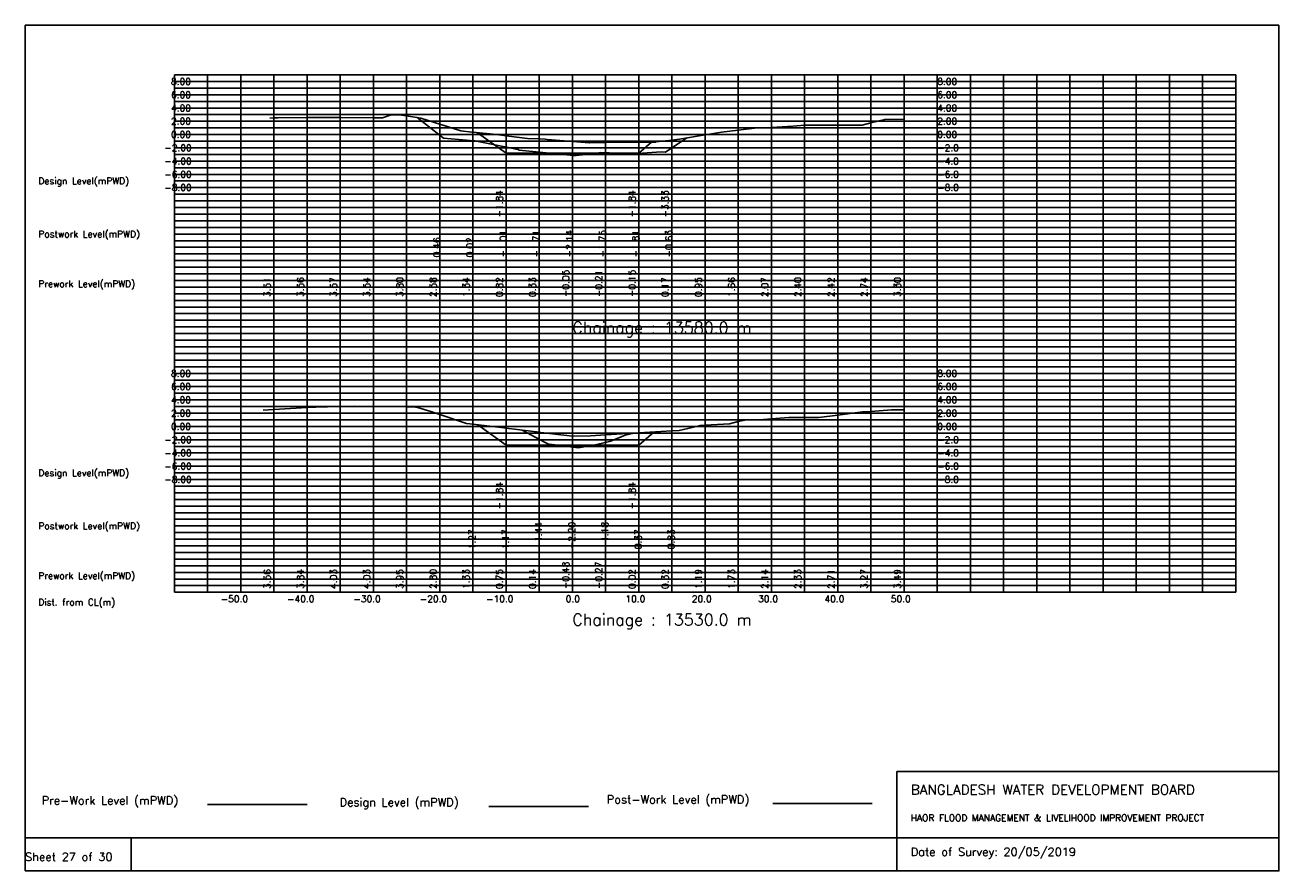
# Model space of a CAD drawing. Extents: x 0 to 189, y 0 to 128.
import ezdxf

# ---------------------------------------------------------------- set-up
doc = ezdxf.new("R2010")
doc.units = 0
doc.header["$MEASUREMENT"] = 0
doc.linetypes.add('1-1', pattern=[0])
for name, color, linetype in [('P1', 7, 'CONTINUOUS'), ('P15', 8, 'CONTINUOUS'), ('P2', 3, 'CONTINUOUS'), ('P3', 1, 'CONTINUOUS'), ('P6', 4, 'CONTINUOUS')]:
    doc.layers.add(name, color=color, linetype=linetype)
doc.styles.add('ROMAN_SIMPLEX', font='ROMANS')

msp = doc.modelspace()

# ---------------------------------------------------------------- linework, layer by layer
at = {"layer": 'P1'}
for p, q in [((0, 127.5), (0, 5)), ((0, 127.5), (189, 127.5)), ((189, 127.5), (189, 5)), ((131.4, 15), (131.4, 0)), ((131.4, 15), (189, 15)), ((16, 5), (16, 0))]:
    msp.add_line(p, q, dxfattribs=at)
at = {"layer": 'P1', "linetype": '1-1'}
msp.add_lwpolyline([(0, 0), (189, 0), (189, 5), (0, 5), (0, 0)], dxfattribs=at)
at = {"layer": 'P15', "linetype": '1-1'}
for points in [[(22.5, 120), (182.5, 120)], [(22.5, 42), (22.5, 120)], [(27.5, 42), (27.5, 120)], [(32.5, 42), (32.5, 120)], [(37.5, 42), (37.5, 120)], [(42.5, 42), (42.5, 120)], [(47.5, 42), (47.5, 120)], [(52.5, 42), (52.5, 120)], [(57.5, 42), (57.5, 120)], [(62.5, 42), (62.5, 120)], [(67.5, 42), (67.5, 120)], [(72.5, 42), (72.5, 120)], [(77.5, 42), (77.5, 120)], [(82.5, 42), (82.5, 120)], [(87.5, 42), (87.5, 120)], [(92.5, 42), (92.5, 120)], [(97.5, 42), (97.5, 120)], [(102.5, 42), (102.5, 120)], [(107.5, 42), (107.5, 120)], [(112.5, 42), (112.5, 120)], [(117.5, 42), (117.5, 120)], [(122.5, 42), (122.5, 120)], [(127.5, 42), (127.5, 120)], [(132.5, 42), (132.5, 120)], [(137.5, 42), (137.5, 120)], [(142.5, 42), (142.5, 120)], [(147.5, 42), (147.5, 120)], [(152.5, 42), (152.5, 120)], [(157.5, 42), (157.5, 120)], [(162.5, 42), (162.5, 120)], [(167.5, 42), (167.5, 120)], [(172.5, 42), (172.5, 120)], [(177.5, 42), (177.5, 120)], [(182.5, 42), (182.5, 120)], [(22.5, 119), (182.5, 119)], [(22.5, 118), (182.5, 118)], [(22.5, 117), (182.5, 117)], [(22.5, 116), (182.5, 116)], [(22.5, 115), (182.5, 115)], [(22.5, 114), (182.5, 114)], [(22.5, 113), (182.5, 113)], [(22.5, 112), (182.5, 112)], [(22.5, 111), (182.5, 111)], [(22.5, 110), (182.5, 110)], [(22.5, 109), (182.5, 109)], [(22.5, 108), (182.5, 108)], [(22.5, 107), (182.5, 107)], [(22.5, 106), (182.5, 106)], [(22.5, 105), (182.5, 105)], [(22.5, 104), (182.5, 104)], [(22.5, 103), (182.5, 103)], [(22.5, 102), (182.5, 102)], [(22.5, 101), (182.5, 101)], [(22.5, 100), (182.5, 100)], [(22.5, 99), (182.5, 99)], [(22.5, 98), (182.5, 98)], [(22.5, 97), (182.5, 97)], [(22.5, 96), (182.5, 96)], [(22.5, 95), (182.5, 95)], [(22.5, 94), (182.5, 94)], [(22.5, 93), (182.5, 93)], [(22.5, 92), (182.5, 92)], [(22.5, 91), (182.5, 91)], [(22.5, 90), (182.5, 90)], [(22.5, 89), (182.5, 89)], [(22.5, 88), (182.5, 88)], [(22.5, 87), (182.5, 87)], [(22.5, 86), (182.5, 86)], [(22.5, 85), (182.5, 85)], [(22.5, 84), (182.5, 84)], [(22.5, 83), (182.5, 83)], [(22.5, 82), (182.5, 82)], [(22.5, 81), (182.5, 81)], [(22.5, 80), (182.5, 80)], [(22.5, 79), (182.5, 79)], [(22.5, 78), (182.5, 78)], [(22.5, 77), (182.5, 77)], [(22.5, 76), (182.5, 76)], [(22.5, 75), (182.5, 75)], [(22.5, 74), (182.5, 74)], [(22.5, 73), (182.5, 73)], [(22.5, 72), (182.5, 72)], [(22.5, 71), (182.5, 71)], [(22.5, 70), (182.5, 70)], [(22.5, 69), (182.5, 69)], [(22.5, 68), (182.5, 68)], [(22.5, 67), (182.5, 67)], [(22.5, 66), (182.5, 66)], [(22.5, 65), (182.5, 65)], [(22.5, 64), (182.5, 64)], [(22.5, 63), (182.5, 63)], [(22.5, 62), (182.5, 62)], [(22.5, 61), (182.5, 61)], [(22.5, 60), (182.5, 60)], [(22.5, 59), (182.5, 59)], [(22.5, 58), (182.5, 58)], [(22.5, 57), (182.5, 57)], [(22.5, 56), (182.5, 56)], [(22.5, 55), (182.5, 55)], [(22.5, 54), (182.5, 54)], [(22.5, 53), (182.5, 53)], [(22.5, 52), (182.5, 52)], [(22.5, 51), (182.5, 51)], [(22.5, 50), (182.5, 50)], [(22.5, 49), (182.5, 49)], [(22.5, 48), (182.5, 48)], [(22.5, 47), (182.5, 47)], [(22.5, 46), (182.5, 46)], [(22.5, 45), (182.5, 45)], [(22.5, 44), (182.5, 44)], [(22.5, 43), (182.5, 43)], [(22.5, 42), (182.5, 42)]]:
    msp.add_lwpolyline(points, dxfattribs=at)
at = {"layer": 'P2'}
msp.add_line((27.5, 10), (42.5, 10), dxfattribs=at)
at = {"layer": 'P2', "linetype": '1-1'}
for points in [[(36.91, 113.48), (37.5, 113.51), (38.09, 113.54), (42.5, 113.56), (45.62, 113.58), (47.5, 113.57), (52.5, 113.54), (53.9, 113.54), (55.2, 113.97), (55.51, 113.98), (56.34, 113.97), (57.5, 113.8), (59.63, 113.48), (59.82, 113.42), (62.5, 112.58), (65.69, 111.57), (67.35, 111.36), (67.5, 111.34), (71.07, 111.01), (72.5, 110.82), (75.74, 110.41), (77.5, 110.33), (78.41, 110.3), (78.68, 110.26), (82.5, 109.95), (85.01, 109.75), (85.08, 109.75), (87.5, 109.79), (91.32, 109.84), (91.54, 109.85), (92.5, 109.85), (95.07, 109.87), (95.12, 109.88), (97.5, 110.17), (98.66, 110.31), (102.5, 110.95), (103.17, 111.07), (104.98, 111.37), (107.5, 111.66), (109.96, 111.94), (112.5, 112.07), (114.92, 112.19), (115.16, 112.22), (117.5, 112.4), (117.94, 112.43), (122.5, 112.42), (126.2, 112.41), (127.5, 112.74), (129.59, 113.28), (132.5, 113.3)], [(35.89, 69.47), (37.5, 69.56), (42.5, 69.84), (45.15, 69.98), (45.59, 69.98), (46.17, 70.01), (47.5, 70.03), (49.61, 70.07), (52.5, 70.03), (57.5, 69.95), (58.85, 69.93), (59.02, 69.91), (61.14, 69.26), (62.5, 68.8), (66.52, 67.44), (66.57, 67.44), (67.5, 67.33), (71.75, 66.84), (72.5, 66.75), (77.5, 66.14), (77.72, 66.11), (82.5, 65.52), (85.24, 65.59), (87.5, 65.73), (92.5, 66.02), (97.5, 66.32), (98.58, 66.39), (100.53, 66.85), (101.75, 67.15), (102.5, 67.19), (106.2, 67.4), (107.5, 67.73), (108.48, 67.97), (110.7, 68.01), (112.5, 68.14), (115.11, 68.33), (117.5, 68.33), (119.66, 68.34), (122.5, 68.71), (126.24, 69.19), (127.5, 69.27), (130.59, 69.48), (132.5, 69.49)]]:
    msp.add_lwpolyline(points, dxfattribs=at)
at = {"layer": 'P3'}
msp.add_line((69.91, 9.73), (84.91, 9.73), dxfattribs=at)
at = {"layer": 'P3', "linetype": '1-1'}
for points in [[(68.22, 111.27), (72.5, 108.17), (77.5, 108.17), (82.5, 108.17), (87.5, 108.17), (92.5, 108.17), (94.44, 109.86)], [(68.24, 67.24), (72.5, 64.16), (77.5, 64.16), (82.5, 64.16), (87.5, 64.16), (92.5, 64.16), (94.78, 66.16)]]:
    msp.add_lwpolyline(points, dxfattribs=at)
at = {"layer": 'P6'}
msp.add_line((112.69, 10.15), (127.69, 10.15), dxfattribs=at)
at = {"layer": 'P6', "linetype": '1-1'}
for points in [[(59.09, 113.56), (63.05, 110.46), (67.71, 110.05), (67.84, 110.06), (68.05, 110.02), (73.05, 108.99), (74.02, 108.79), (74.22, 108.79), (74.47, 108.65), (78.05, 108.29), (82.69, 107.82), (83.05, 107.86), (85.43, 108.1), (85.53, 108.09), (85.58, 108.1), (86.77, 108.28), (88.05, 108.25), (92.21, 108.14), (93.05, 108.19), (95.86, 108.38), (96.51, 108.36), (99.75, 110.49)], [(74.93, 66.46), (78.41, 64.56), (79, 64.3), (79.05, 64.31), (83.41, 63.8), (83.42, 63.79), (85.62, 64.17), (86.2, 64.26), (88.31, 64.78), (88.41, 64.82), (90.44, 65.67), (91.75, 65.98)]]:
    msp.add_lwpolyline(points, dxfattribs=at)

# ---------------------------------------------------------------- texts
at = {"layer": 'P1', "style": 'ROMAN_SIMPLEX'}
for s, height, rotation, p in [('8.00', 1, 360, (22, 118.5)), ('8.00', 1, 360, (137.5, 118.5)), ('6.00', 1, 360, (22, 116.5)), ('6.00', 1, 360, (137.5, 116.5)), ('4.00', 1, 360, (22, 114.5)), ('4.00', 1, 360, (137.5, 114.5)), ('2.00', 1, 360, (22, 112.5)), ('2.00', 1, 360, (137.5, 112.5)), ('0.00', 1, 360, (22, 110.5)), ('0.00', 1, 360, (137.5, 110.5)), ('-2.00', 1, 360, (21, 108.5)), ('-2.0', 1, 360, (137.5, 108.5)), ('-4.00', 1, 360, (21, 106.5)), ('-4.0', 1, 360, (137.5, 106.5)), ('Design Level(mPWD)', 1, 360, (2, 103.5)), ('-6.00', 1, 360, (21, 104.5)), ('-6.0', 1, 360, (137.5, 104.5)), ('-8.00', 1, 360, (21, 102.5)), ('-8.0', 1, 360, (137.5, 102.5)), ('-1.84', 1, 90, (72, 98.5)), ('-1.84', 1, 90, (92, 98.5)), ('-3.33', 1, 90, (97, 98.5)), ('Postwork Level(mPWD)', 1, 360, (2, 95.5)), ('0.46', 1, 90, (62.55, 92.5)), ('0.02', 1, 90, (67.55, 92.5)), ('-1.01', 1, 90, (72.55, 92.5)), ('-1.71', 1, 90, (77.55, 92.5)), ('-2.14', 1, 90, (82.55, 92.5)), ('-1.75', 1, 90, (87.55, 92.5)), ('-1.81', 1, 90, (92.55, 92.5)), ('-0.63', 1, 90, (97.55, 92.5)), ('Prework Level(mPWD)', 1, 360, (2, 88)), ('3.51', 1, 90, (37, 86.5)), ('3.56', 1, 90, (42, 86.5)), ('3.57', 1, 90, (47, 86.5)), ('3.54', 1, 90, (52, 86.5)), ('3.80', 1, 90, (57, 86.5)), ('2.58', 1, 90, (62, 86.5)), ('1.34', 1, 90, (67, 86.5)), ('0.82', 1, 90, (72, 86.5)), ('0.33', 1, 90, (77, 86.5)), ('-0.05', 1, 90, (82, 86.5)), ('-0.21', 1, 90, (87, 86.5)), ('-0.15', 1, 90, (92, 86.5)), ('0.17', 1, 90, (97, 86.5)), ('0.95', 1, 90, (102, 86.5)), ('1.66', 1, 90, (107, 86.5)), ('2.07', 1, 90, (112, 86.5)), ('2.40', 1, 90, (117, 86.5)), ('2.42', 1, 90, (122, 86.5)), ('2.74', 1, 90, (127, 86.5)), ('3.30', 1, 90, (132, 86.5)), ('Chainage : 13580.0 m', 1.75, 360, (82.5, 81)), ('8.00', 1, 360, (22, 74.5)), ('8.00', 1, 360, (137.5, 74.5)), ('6.00', 1, 360, (22, 72.5)), ('6.00', 1, 360, (137.5, 72.5)), ('4.00', 1, 360, (22, 70.5)), ('4.00', 1, 360, (137.5, 70.5)), ('2.00', 1, 360, (22, 68.5)), ('2.00', 1, 360, (137.5, 68.5)), ('0.00', 1, 360, (22, 66.5)), ('0.00', 1, 360, (137.5, 66.5)), ('-2.00', 1, 360, (21, 64.5)), ('-2.0', 1, 360, (137.5, 64.5)), ('-4.00', 1, 360, (21, 62.5)), ('-4.0', 1, 360, (137.5, 62.5)), ('Design Level(mPWD)', 1, 360, (2, 59.5)), ('-6.00', 1, 360, (21, 60.5)), ('-6.0', 1, 360, (137.5, 60.5)), ('-8.00', 1, 360, (21, 58.5)), ('-8.0', 1, 360, (137.5, 58.5)), ('-1.84', 1, 90, (72, 54.5)), ('-1.84', 1, 90, (92, 54.5)), ('Postwork Level(mPWD)', 1, 360, (2, 51.5)), ('1.27', 1, 90, (67.91, 48.5)), ('1.17', 1, 90, (72.91, 48.5)), ('-1.44', 1, 90, (77.91, 48.5)), ('-2.20', 1, 90, (82.91, 48.5)), ('-1.18', 1, 90, (87.91, 48.5)), ('0.37', 1, 90, (92.91, 48.5)), ('0.83', 1, 90, (97.91, 48.5)), ('-0.48', 1, 90, (82, 42.5)), ('-0.27', 1, 90, (87, 42.5)), ('Prework Level(mPWD)', 1, 360, (2, 44)), ('3.56', 1, 90, (37, 42.5)), ('3.84', 1, 90, (42, 42.5)), ('4.03', 1, 90, (47, 42.5)), ('4.03', 1, 90, (52, 42.5)), ('3.95', 1, 90, (57, 42.5)), ('2.80', 1, 90, (62, 42.5)), ('1.33', 1, 90, (67, 42.5)), ('0.75', 1, 90, (72, 42.5)), ('0.14', 1, 90, (77, 42.5)), ('0.02', 1, 90, (92, 42.5)), ('0.32', 1, 90, (97, 42.5)), ('1.19', 1, 90, (102, 42.5)), ('1.73', 1, 90, (107, 42.5)), ('2.14', 1, 90, (112, 42.5)), ('2.33', 1, 90, (117, 42.5)), ('2.71', 1, 90, (122, 42.5)), ('3.27', 1, 90, (127, 42.5)), ('3.49', 1, 90, (132, 42.5)), ('Dist. from CL(m)', 1, 360, (2, 40)), ('-50.0', 1, 360, (29.5, 40.5)), ('-40.0', 1, 360, (39.5, 40.5)), ('-30.0', 1, 360, (49.5, 40.5)), ('-20.0', 1, 360, (59.5, 40.5)), ('-10.0', 1, 360, (69.5, 40.5)), ('0.0', 1, 360, (81.5, 40.5)), ('10.0', 1, 360, (90.5, 40.5)), ('20.0', 1, 360, (100.5, 40.5)), ('30.0', 1, 360, (110.5, 40.5)), ('40.0', 1, 360, (120.5, 40.5)), ('50.0', 1, 360, (130.5, 40.5)), ('Chainage : 13530.0 m', 1.75, 360, (82.5, 37)), ('Sheet 27 of 30', 1.25, 360, (0, 1.5))]:
    msp.add_text(s, height=height, rotation=rotation, dxfattribs=at).set_placement(p)
for s, height, p in [('Pre-Work Level (mPWD)', 1.25, (2.5, 10)), ('Post-Work Level (mPWD)', 1.25, (87.69, 10.15)), ('BANGLADESH WATER DEVELOPMENT BOARD', 1.5, (133.5, 11.5)), ('Design Level (mPWD)', 1.25, (47.41, 9.73)), ('HAOR FLOOD MANAGEMENT & LIVELIHOOD IMPROVEMENT PROJECT', 1, (133.5, 7.5)), ('Date of Survey: 20/05/2019', 1.25, (133.5, 2.25))]:
    msp.add_text(s, height=height, dxfattribs=at).set_placement(p)

doc.saveas('drawing.dxf')
